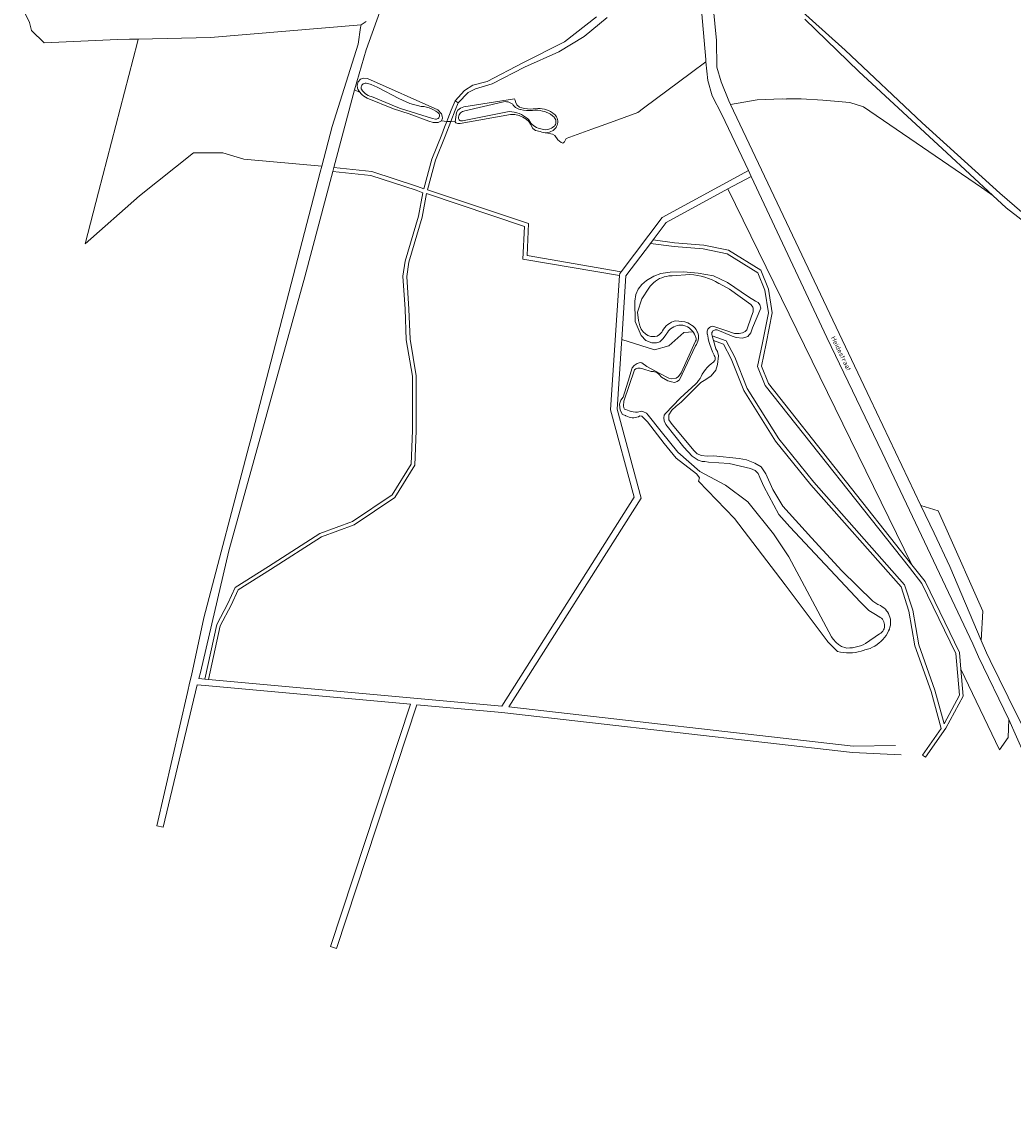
# Model space of a CAD drawing. Header units: metres. Extents: x 178952 to 185583, y 415201 to 419317.
# Tile 41 of 165: x 181106 to 181478, y 416920 to 417332. Entities that reach past the tile are written whole.
import ezdxf
from ezdxf.enums import TextEntityAlignment as Align

# ---------------------------------------------------------------- set-up
doc = ezdxf.new("R2010")
doc.units = ezdxf.units.M
for name, color, linetype, lineweight in [('B-XX-GR-BEPLANTING_CULTUUR_BOSPLANTSOEN-GV', 253, 'Continuous', 18), ('B-XX-GR-BOS_GEMENGD-GV', 253, 'Continuous', 13), ('B-XX-GR-HOUTOPSTAND_LOOF-GV', 253, 'Continuous', 13), ('B-XX-OG-TOPOGRAFIE-T18', 253, 'Continuous', 18), ('B-XX-OG-WATER-GV', 253, 'Continuous', 18), ('B-XX-OG-WATER_SLOOT-GV', 253, 'Continuous', 18), ('B-XX-VH-ONVERHARD-GV', 253, 'Continuous', 18), ('B-XX-VH-VERHARDING_FUNDERING_ZAND-GV', 251, 'Continuous', 18)]:
    doc.layers.add(name, color=color, linetype=linetype, lineweight=lineweight)
doc.styles.add('NLCS-ISO-M-T18', font='NLCS-ISO.ttf', dxfattribs={"height": 1.8})

msp = doc.modelspace()

# ---------------------------------------------------------------- linework, layer by layer
at = {"layer": 'B-XX-GR-BEPLANTING_CULTUUR_BOSPLANTSOEN-GV'}
for points in [[(181241.193, 417338.518), (181234.968, 417321.089), (181230.616, 417306.061), (181232.678, 417305.057), (181232.244, 417305.683), (181231.878, 417306.352), (181231.771, 417306.584), (181231.655, 417307.753), (181232.008, 417309.057), (181232.856, 417310.04), (181233.907, 417310.424), (181235.485, 417310.319), (181261.936, 417298.603), (181263.247, 417297.018), (181263.499, 417296.203), (181263.581, 417295.357), (181263.218, 417294.385), (181265.281, 417294.208), (181265.655, 417295.161), (181266.943, 417298.44), (181268.393, 417301.931), (181271.885, 417305.768), (181275.062, 417307.793), (181280.367, 417309.214), (181293.839, 417316.209), (181309.49, 417324.02), (181321.489, 417333.457)], [(181325.509, 417333.223), (181316.87, 417326.047), (181307.26, 417320.341), (181294.444, 417314.528), (181282.338, 417308.296), (181276.061, 417306.375), (181273.304, 417305.06), (181269.523, 417301.17), (181268.431, 417298.392), (181266.757, 417294.135), (181268.36, 417294.079), (181268.868, 417297.493), (181269.447, 417298.359), (181270.388, 417299.143), (181271.677, 417299.659), (181290.614, 417302.693), (181290.933, 417302.21), (181291.022, 417301.494), (181291.576, 417300.397), (181292.535, 417299.541), (181293.385, 417299.298), (181294.448, 417299.069), (181295.526, 417298.918), (181296.611, 417298.848), (181297.699, 417298.857), (181298.783, 417298.946), (181299.455, 417299.016), (181300.277, 417299.029), (181301.096, 417298.962), (181301.905, 417298.815), (181302.696, 417298.591), (181303.461, 417298.291), (181304.194, 417297.918), (181304.887, 417297.475), (181305.533, 417296.968), (181305.793, 417296.745), (181306.159, 417296.345), (181306.463, 417295.895), (181306.697, 417295.406), (181306.857, 417294.887), (181306.939, 417294.351), (181306.941, 417293.809), (181306.864, 417293.272), (181306.708, 417292.752), (181306.478, 417292.261), (181306.387, 417292.107), (181306.283, 417291.955), (181305.896, 417291.476), (181305.655, 417291.234), (181305.18, 417290.842), (181304.903, 417290.658), (181304.359, 417290.369), (181303.783, 417290.153), (181303.183, 417290.013), (181302.57, 417289.952), (181304.912, 417289.458), (181305.839, 417288.925), (181306.926, 417287.315), (181308.126, 417286.284), (181308.873, 417286.05), (181309.486, 417286.516), (181310.047, 417287.736), (181319.648, 417291.232), (181326.706, 417293.801), (181336.909, 417297.516), (181339.102, 417299.143), (181357.142, 417312.527), (181362.526, 417316.545), (181362.433, 417317.458), (181360.627, 417338.865)]]:
    msp.add_lwpolyline(points, dxfattribs=at)
msp.add_lwpolyline([(181428.724, 417169.835), (181407.857, 417213.067), (181379.502, 417273.565), (181370.783, 417268.827), (181439.863, 417127.688), (181444.827, 417121.415), (181457.694, 417094.762), (181458.228, 417088.538), (181472.68, 417058.262), (181476.01, 417062.832), (181476.29, 417069.651), (181464.84, 417093.142), (181462.767, 417098.072)], close=True, dxfattribs=at)
at = {"layer": 'B-XX-GR-BOS_GEMENGD-GV'}
for points in [[(181395.194, 417338.562), (181414.833, 417320.986), (181443.74, 417293.715), (181472.805, 417267.211), (181483.898, 417257.693)], [(181365.24, 417337.332), (181366.469, 417324.557), (181366.64, 417314.561), (181368.224, 417309.01), (181371.131, 417301.982), (181371.796, 417300.58), (181381.783, 417302.272), (181391.145, 417302.658), (181392.735, 417302.603), (181392.747, 417302.711), (181398.245, 417302.637), (181406.44, 417302.11), (181416.509, 417301.267), (181421.639, 417299.687), (181465.974, 417269.332), (181470.204, 417266.422), (181452.995, 417282.455), (181419.928, 417312.978), (181399.705, 417332.627)]]:
    msp.add_lwpolyline(points, dxfattribs=at)
msp.add_lwpolyline([(181231.92, 417323.136), (181232.862, 417329.493), (181233.071, 417330.439), (181176.543, 417325.685), (181149.447, 417325.133), (181149.149, 417323.986), (181134.541, 417267.634), (181129.5, 417248.189), (181149.898, 417266.231), (181170.227, 417282.443), (181181.232, 417282.443), (181189.027, 417279.996), (181218.307, 417277.447), (181222.166, 417292.292)], close=True, dxfattribs=at)
at = {"layer": 'B-XX-GR-HOUTOPSTAND_LOOF-GV'}
for points in [[(181105.762, 417337.231), (181108.66, 417331.283), (181109.415, 417328.368), (181114.101, 417323.687), (181141.677, 417324.975), (181146.196, 417325.067), (181149.447, 417325.133), (181176.543, 417325.685), (181233.071, 417330.439), (181235.015, 417331.701)], [(181488.389, 417251.659), (181475.267, 417261.705), (181470.204, 417266.422), (181465.974, 417269.332), (181421.639, 417299.687), (181416.509, 417301.267), (181406.44, 417302.11), (181398.245, 417302.637), (181392.747, 417302.711), (181392.735, 417302.603), (181391.145, 417302.658), (181381.783, 417302.272), (181371.796, 417300.58), (181424.193, 417190.053), (181443.246, 417149.97), (181449.716, 417148.02), (181452.56, 417141.596), (181466.433, 417110.262), (181465.879, 417099.274), (181467.8, 417094.731), (181469.235, 417091.808), (181479.36, 417071.191)]]:
    msp.add_lwpolyline(points, dxfattribs=at)
for points in [[(181368.437, 417296.802), (181364.926, 417303.849), (181363.238, 417309.544), (181362.526, 417316.545), (181357.142, 417312.527), (181339.102, 417299.143), (181336.909, 417297.516), (181326.706, 417293.801), (181319.648, 417291.232), (181310.047, 417287.736), (181309.486, 417286.516), (181308.873, 417286.05), (181308.126, 417286.284), (181306.926, 417287.315), (181305.839, 417288.925), (181304.912, 417289.458), (181302.57, 417289.952), (181302.121, 417289.958), (181301.51, 417290.035), (181300.914, 417290.191), (181300.343, 417290.422), (181298.586, 417290.826), (181297.497, 417291.535), (181296.732, 417293.178), (181296.056, 417294.105), (181295.05, 417295.099), (181293.822, 417295.838), (181292.471, 417296.407), (181290.792, 417296.735), (181289.161, 417296.77), (181270.218, 417293.452), (181269.395, 417293.454), (181268.694, 417293.627), (181268.36, 417294.079), (181266.757, 417294.135), (181264.628, 417288.715), (181260.992, 417279.625), (181258.01, 417268.551), (181295.928, 417255.839), (181295.38, 417243.794), (181330.673, 417237.765), (181346.04, 417258.112), (181378.469, 417275.735)], [(181265.281, 417294.208), (181263.218, 417294.385), (181262.068, 417293.838), (181260.191, 417293.841), (181258.487, 417294.315), (181251.068, 417297.085), (181245.193, 417298.941), (181235.417, 417302.889), (181234.741, 417303.24), (181234.105, 417303.661), (181233.517, 417304.145), (181232.983, 417304.689), (181232.678, 417305.057), (181230.616, 417306.061), (181222.869, 417276.899), (181237.085, 417275.362), (181254.292, 417269.811), (181256.646, 417268.868), (181259.661, 417280.068), (181263.327, 417289.231), (181264.431, 417292.042)], [(181370.783, 417268.827), (181347.642, 417256.251), (181342.693, 417249.699), (181350.758, 417248.599), (181361.731, 417247.685), (181371.02, 417245.827), (181383.189, 417238.338), (181386.042, 417231.205), (181387.443, 417222.334), (181385.136, 417210.799), (181383.354, 417202.333), (181385.975, 417195.779), (181439.863, 417127.688)], [(181384.751, 417195.07), (181381.896, 417202.206), (181383.765, 417211.08), (181386.021, 417222.363), (181384.684, 417230.832), (181382.061, 417237.389), (181370.5, 417244.503), (181361.535, 417246.296), (181350.605, 417247.207), (181341.726, 417248.418), (181332.51, 417236.216), (181330.902, 417212.302), (181343.178, 417208.422), (181348.589, 417209.968), (181354.177, 417214.997), (181357.737, 417215.175), (181357.287, 417215.73), (181356.779, 417216.232), (181356.217, 417216.673), (181355.609, 417217.049), (181354.963, 417217.355), (181354.288, 417217.587), (181353.801, 417217.704), (181353.107, 417217.741), (181352.413, 417217.698), (181351.729, 417217.575), (181351.064, 417217.375), (181350.426, 417217.1), (181349.824, 417216.753), (181349.266, 417216.339), (181348.758, 417215.864), (181348.489, 417215.561), (181348.076, 417215.002), (181347.731, 417214.4), (181347.606, 417214.134), (181346.408, 417212.589), (181345.176, 417211.443), (181343.929, 417211.091), (181342.255, 417211.08), (181340.018, 417211.956), (181338.159, 417213.76), (181336.015, 417219.018), (181335.786, 417226.738), (181336.236, 417229.184), (181337.151, 417231.25), (181338.456, 417232.936), (181340.271, 417234.488), (181342.957, 417236.058), (181345.633, 417237.058), (181349.085, 417237.605), (181354.167, 417237.761), (181359.648, 417237.283), (181365.32, 417236.176), (181370.572, 417233.663), (181378.533, 417228.377), (181381.155, 417226.758), (181382.123, 417226.268), (181382.802, 417225.344), (181383.191, 417224.14), (181380.007, 417216.659), (181379.36, 417214.788), (181378.238, 417213.397), (181376.314, 417212.837), (181373.827, 417213.08), (181372.422, 417213.563), (181366.768, 417215.919), (181366.413, 417215.981), (181366.054, 417215.964), (181365.708, 417215.867), (181365.391, 417215.697), (181365.168, 417215.51), (181364.943, 417215.23), (181364.786, 417214.906), (181364.704, 417214.556), (181364.706, 417214.153), (181364.845, 417213.668), (181370.184, 417211.838), (181373.376, 417205.744), (181378.057, 417193.904), (181389.862, 417174.962), (181403.067, 417158.73), (181437.102, 417120.268), (181440.202, 417110.685), (181442.408, 417097.726), (181448.467, 417080.652), (181451.907, 417068.063), (181457.662, 417078.75), (181456.321, 417094.386), (181443.634, 417120.668), (181438.895, 417126.655)]]:
    msp.add_lwpolyline(points, close=True, dxfattribs=at)
at = {"layer": 'B-XX-OG-WATER-GV', "flags": 128}
for points in [[(181248.595, 417302.13), (181247.255, 417302.813), (181239.571, 417306.832), (181239.095, 417307.073), (181237.97, 417307.58), (181236.814, 417308.014), (181235.632, 417308.371), (181234.967, 417308.533), (181234.599, 417308.536), (181234.24, 417308.46), (181233.905, 417308.308), (181233.611, 417308.087), (181233.372, 417307.809), (181233.198, 417307.485), (181233.099, 417307.131), (181233.078, 417306.764), (181233.136, 417306.401), (181233.227, 417306.247), (181233.615, 417305.682), (181234.066, 417305.166), (181234.575, 417304.707), (181235.133, 417304.309), (181235.734, 417303.979), (181236.369, 417303.722), (181237.03, 417303.54), (181246.237, 417299.644), (181247.922, 417299.066), (181259.834, 417295.275), (181261.032, 417295.032), (181261.363, 417295.046), (181261.681, 417295.138), (181261.967, 417295.304), (181262.206, 417295.533), (181262.383, 417295.813), (181262.488, 417296.127), (181262.515, 417296.456), (181262.462, 417296.783), (181262.332, 417297.088), (181262.134, 417297.353), (181261.878, 417297.562), (181261.116, 417298.102), (181260.311, 417298.575), (181259.468, 417298.978), (181258.593, 417299.306), (181257.694, 417299.559), (181256.777, 417299.734), (181256.61, 417299.757), (181255.68, 417299.839), (181254.257, 417300.137), (181252.804, 417300.521), (181251.373, 417300.983), (181249.969, 417301.52)], [(181305.575, 417295.775), (181304.89, 417296.347), (181304.157, 417296.856), (181303.381, 417297.297), (181302.569, 417297.667), (181302.062, 417297.855), (181301.205, 417298.105), (181300.33, 417298.277), (181299.442, 417298.37), (181298.55, 417298.383), (181297.413, 417298.275), (181296.293, 417298.248), (181295.175, 417298.3), (181294.062, 417298.433), (181292.962, 417298.644), (181292.857, 417298.669), (181292.282, 417298.821), (181292.085, 417298.893), (181291.547, 417299.147), (181291.048, 417299.471), (181290.596, 417299.858), (181290.201, 417300.303), (181289.98, 417300.614), (181289.53, 417300.957), (181289.323, 417301.085), (181288.813, 417301.33), (181288.274, 417301.502), (181287.716, 417301.595), (181287.15, 417301.61), (181286.588, 417301.544), (181286.054, 417301.404), (181272.049, 417298.176), (181271.601, 417298.094), (181271.174, 417297.935), (181270.781, 417297.704), (181270.435, 417297.408), (181270.146, 417297.056), (181269.923, 417296.66), (181269.773, 417296.23), (181269.7, 417295.78), (181269.705, 417295.338), (181269.791, 417295.048), (181269.95, 417294.79), (181270.17, 417294.583), (181270.437, 417294.441), (181270.732, 417294.373), (181271.034, 417294.385), (181271.207, 417294.429), (181288.714, 417297.893), (181289.651, 417297.827), (181290.579, 417297.681), (181291.49, 417297.457), (181292.38, 417297.156), (181293.24, 417296.781), (181294.066, 417296.333), (181294.851, 417295.818), (181295.588, 417295.237), (181296.109, 417294.76), (181296.423, 417294.158), (181296.807, 417293.597), (181297.253, 417293.085), (181297.757, 417292.629), (181298.311, 417292.235), (181298.907, 417291.908), (181299.537, 417291.654), (181300.193, 417291.476), (181300.514, 417291.419), (181301.098, 417291.228), (181301.703, 417291.114), (181302.317, 417291.08), (181302.93, 417291.126), (181303.532, 417291.251), (181303.99, 417291.403), (181304.547, 417291.663), (181304.989, 417291.939), (181305.468, 417292.324), (181305.624, 417292.473), (181305.798, 417292.658), (181306.016, 417293.05), (181306.161, 417293.474), (181306.229, 417293.918), (181306.217, 417294.367), (181306.126, 417294.806), (181305.958, 417295.222), (181305.719, 417295.602)], [(181394.017, 417141.969), (181389.899, 417146.648), (181384.22, 417157.108), (181382.726, 417160.513), (181382.114, 417162.03), (181381.042, 417163.156), (181379.246, 417163.865), (181371.195, 417165.731), (181363.512, 417166.227), (181362.103, 417166.451), (181361.09, 417166.463), (181359.563, 417166.993), (181357.323, 417168.542), (181354.287, 417171.918), (181347.474, 417180.452), (181346.855, 417181.838), (181346.718, 417182.913), (181346.891, 417183.914), (181347.357, 417184.59), (181352.845, 417190.326), (181358.753, 417195.733), (181359.189, 417196.191), (181359.777, 417196.906), (181360.302, 417197.669), (181360.758, 417198.474), (181361.144, 417199.316), (181361.712, 417200.223), (181362.322, 417201.043), (181362.994, 417201.813), (181363.724, 417202.527), (181364.508, 417203.183), (181365.127, 417203.632), (181365.398, 417203.837), (181365.655, 417204.125), (181365.848, 417204.46), (181365.967, 417204.827), (181366.009, 417205.211), (181365.97, 417205.595), (181365.854, 417205.963), (181365.664, 417206.299), (181365.606, 417206.411), (181364.987, 417207.704), (181364.441, 417209.03), (181363.969, 417210.384), (181363.726, 417211.196), (181363.377, 417212.586), (181363.316, 417212.87), (181363.06, 417214.28), (181363.046, 417214.373), (181362.991, 417214.584), (181362.942, 417215.002), (181362.974, 417215.421), (181363.084, 417215.827), (181363.269, 417216.205), (181363.313, 417216.273), (181363.578, 417216.599), (181363.9, 417216.87), (181364.267, 417217.075), (181364.666, 417217.207), (181365.084, 417217.261), (181365.503, 417217.235), (181366.267, 417216.965), (181370.03, 417215.634), (181373.309, 417214.598), (181375.013, 417214.567), (181376.301, 417214.882), (181377.302, 417215.356), (181377.865, 417215.938), (181379.618, 417221.107), (181380.245, 417222.703), (181380.303, 417223.174), (181380.315, 417223.591), (181380.284, 417224.019), (181380.118, 417224.465), (181379.856, 417224.89), (181379.332, 417225.509), (181371.326, 417231.194), (181367.493, 417233.316), (181367.385, 417233.379), (181366.124, 417234.062), (181364.827, 417234.673), (181363.498, 417235.212), (181362.141, 417235.675), (181360.76, 417236.062), (181359.36, 417236.372), (181357.945, 417236.603), (181356.519, 417236.755), (181349.824, 417236.224), (181349.556, 417236.222), (181348.646, 417236.167), (181347.743, 417236.031), (181346.857, 417235.817), (181345.992, 417235.527), (181345.156, 417235.161), (181344.356, 417234.724), (181343.596, 417234.219), (181342.884, 417233.649), (181342.225, 417233.018), (181341.623, 417232.333), (181341.084, 417231.597), (181338.433, 417227.575), (181336.884, 417222.566), (181337.236, 417219.399), (181337.735, 417217.495), (181338.245, 417216.163), (181338.934, 417215.214), (181339.798, 417214.467), (181340.762, 417213.807), (181341.824, 417213.464), (181343.324, 417213.388), (181344.262, 417213.595), (181345.154, 417214.16), (181345.927, 417215.033), (181346.191, 417215.556), (181346.606, 417216.224), (181347.086, 417216.847), (181347.628, 417217.419), (181348.225, 417217.931), (181348.87, 417218.381), (181349.558, 417218.762), (181350.281, 417219.072), (181351.032, 417219.307), (181352.346, 417219.176), (181354.6, 417218.951), (181354.948, 417218.845), (181355.7, 417218.555), (181356.419, 417218.192), (181357.098, 417217.76), (181357.731, 417217.262), (181358.312, 417216.704), (181358.834, 417216.091), (181359, 417215.827), (181359.291, 417215.252), (181359.384, 417215.02), (181359.571, 417214.404), (181359.681, 417213.77), (181359.709, 417213.361), (181359.689, 417212.718), (181359.588, 417212.082), (181359.471, 417211.643), (181359.239, 417211.043), (181358.934, 417210.476), (181358.562, 417209.951), (181352.554, 417197.228), (181352.267, 417196.896), (181351.706, 417196.497), (181350.765, 417196.224), (181349.643, 417196.366), (181348.194, 417196.859), (181345.871, 417198.198), (181344.973, 417199.23), (181344.074, 417199.964), (181342.884, 417200.341), (181341.999, 417200.358), (181338.814, 417201.31), (181337.85, 417201.557), (181336.934, 417201.551), (181336.21, 417201.288), (181335.773, 417200.867), (181331.658, 417189.106), (181331.56, 417187.396), (181331.756, 417186.677), (181331.957, 417186.204), (181332.489, 417185.975), (181333.046, 417185.819), (181333.764, 417185.515), (181334.51, 417185.287), (181335.275, 417185.136), (181336.051, 417185.064), (181336.831, 417185.072), (181337.284, 417185.114), (181338.333, 417185.373), (181339.097, 417185.146), (181340.276, 417184.611), (181340.881, 417183.943), (181345.738, 417177.791), (181351.985, 417170.003), (181360.199, 417162.699), (181369.824, 417157.581), (181378.3, 417151.358), (181387.839, 417139.339), (181393.703, 417130.679), (181400.549, 417117.799), (181409.631, 417100.747), (181410.339, 417099.807), (181411.404, 417098.55), (181412.339, 417097.75), (181413.45, 417097.114), (181415.043, 417096.503), (181415.447, 417096.485), (181416.488, 417096.494), (181417.526, 417096.583), (181418.554, 417096.752), (181419.566, 417096.999), (181420.555, 417097.322), (181421.517, 417097.721), (181422.446, 417098.192), (181427.685, 417101.774), (181428.139, 417102.057), (181428.547, 417102.404), (181428.897, 417102.807), (181429.184, 417103.259), (181429.401, 417103.748), (181429.542, 417104.264), (181429.605, 417104.795), (181429.588, 417105.33), (181429.492, 417105.856), (181429.318, 417106.363), (181429.071, 417106.837), (181428.756, 417107.27), (181428.381, 417107.651), (181427.952, 417107.972), (181427.815, 417108.055), (181425.541, 417109.427), (181423.67, 417110.627), (181420.522, 417113.649)]]:
    msp.add_lwpolyline(points, close=True, dxfattribs=at)
at = {"layer": 'B-XX-OG-WATER_SLOOT-GV'}
for points in [[(181263.581, 417295.357), (181263.499, 417296.203), (181263.247, 417297.018), (181261.936, 417298.603), (181235.485, 417310.319), (181233.907, 417310.424), (181232.856, 417310.04), (181232.008, 417309.057), (181231.655, 417307.753), (181231.771, 417306.584), (181231.878, 417306.352), (181232.244, 417305.683), (181232.678, 417305.057), (181232.983, 417304.689), (181233.517, 417304.145), (181234.105, 417303.661), (181234.741, 417303.24), (181235.417, 417302.889), (181245.193, 417298.941), (181251.068, 417297.085), (181258.487, 417294.315), (181260.191, 417293.841), (181262.068, 417293.838), (181263.218, 417294.385)], [(181261.681, 417295.138), (181261.363, 417295.046), (181261.032, 417295.032), (181259.834, 417295.275), (181247.922, 417299.066), (181246.237, 417299.644), (181237.03, 417303.54), (181236.369, 417303.722), (181235.734, 417303.979), (181235.133, 417304.309), (181234.575, 417304.707), (181234.066, 417305.166), (181233.615, 417305.682), (181233.227, 417306.247), (181233.136, 417306.401), (181233.078, 417306.764), (181233.099, 417307.131), (181233.198, 417307.485), (181233.372, 417307.809), (181233.611, 417308.087), (181233.905, 417308.308), (181234.24, 417308.46), (181234.599, 417308.536), (181234.967, 417308.533), (181235.632, 417308.371), (181236.814, 417308.014), (181237.97, 417307.58), (181239.095, 417307.073), (181239.571, 417306.832), (181247.255, 417302.813), (181248.595, 417302.13), (181249.969, 417301.52), (181251.373, 417300.983), (181252.804, 417300.521), (181254.257, 417300.137), (181255.68, 417299.839), (181256.61, 417299.757), (181256.777, 417299.734), (181257.694, 417299.559), (181258.593, 417299.306), (181259.468, 417298.978), (181260.311, 417298.575), (181261.116, 417298.102), (181261.878, 417297.562), (181262.134, 417297.353), (181262.332, 417297.088), (181262.462, 417296.783), (181262.515, 417296.456), (181262.488, 417296.127), (181262.383, 417295.813), (181262.206, 417295.533), (181261.967, 417295.304)], [(181289.161, 417296.77), (181290.792, 417296.735), (181292.471, 417296.407), (181293.822, 417295.838), (181295.05, 417295.099), (181296.056, 417294.105), (181296.732, 417293.178), (181297.497, 417291.535), (181298.586, 417290.826), (181300.343, 417290.422), (181300.914, 417290.191), (181301.51, 417290.035), (181302.121, 417289.958), (181302.57, 417289.952), (181303.183, 417290.013), (181303.783, 417290.153), (181304.359, 417290.369), (181304.903, 417290.658), (181305.18, 417290.842), (181305.655, 417291.234), (181305.896, 417291.476), (181306.283, 417291.955), (181306.387, 417292.107), (181306.478, 417292.261), (181306.708, 417292.752), (181306.864, 417293.272), (181306.941, 417293.809), (181306.939, 417294.351), (181306.857, 417294.887), (181306.697, 417295.406), (181306.463, 417295.895), (181306.159, 417296.345), (181305.793, 417296.745), (181305.533, 417296.968), (181304.887, 417297.475), (181304.194, 417297.918), (181303.461, 417298.291), (181302.696, 417298.591), (181301.905, 417298.815), (181301.096, 417298.962), (181300.277, 417299.029), (181299.455, 417299.016), (181298.783, 417298.946), (181297.699, 417298.857), (181296.611, 417298.848), (181295.526, 417298.918), (181294.448, 417299.069), (181293.385, 417299.298), (181292.535, 417299.541), (181291.576, 417300.397), (181291.022, 417301.494), (181290.933, 417302.21), (181290.614, 417302.693), (181271.677, 417299.659), (181270.388, 417299.143), (181269.447, 417298.359), (181268.868, 417297.493), (181268.36, 417294.079), (181268.694, 417293.627), (181269.395, 417293.454), (181270.218, 417293.452)], [(181271.207, 417294.429), (181271.034, 417294.385), (181270.732, 417294.373), (181270.437, 417294.441), (181270.17, 417294.583), (181269.95, 417294.79), (181269.791, 417295.048), (181269.705, 417295.338), (181269.7, 417295.78), (181269.773, 417296.23), (181269.923, 417296.66), (181270.146, 417297.056), (181270.435, 417297.408), (181270.781, 417297.704), (181271.174, 417297.935), (181271.601, 417298.094), (181272.049, 417298.176), (181286.054, 417301.404), (181286.588, 417301.544), (181287.15, 417301.61), (181287.716, 417301.595), (181288.274, 417301.502), (181288.813, 417301.33), (181289.323, 417301.085), (181289.53, 417300.957), (181289.98, 417300.614), (181290.201, 417300.303), (181290.596, 417299.858), (181291.048, 417299.471), (181291.547, 417299.147), (181292.085, 417298.893), (181292.282, 417298.821), (181292.857, 417298.669), (181292.962, 417298.644), (181294.062, 417298.433), (181295.175, 417298.3), (181296.293, 417298.248), (181297.413, 417298.275), (181298.55, 417298.383), (181299.442, 417298.37), (181300.33, 417298.277), (181301.205, 417298.105), (181302.062, 417297.855), (181302.569, 417297.667), (181303.381, 417297.297), (181304.157, 417296.856), (181304.89, 417296.347), (181305.575, 417295.775), (181305.719, 417295.602), (181305.958, 417295.222), (181306.126, 417294.806), (181306.217, 417294.367), (181306.229, 417293.918), (181306.161, 417293.474), (181306.016, 417293.05), (181305.798, 417292.658), (181305.624, 417292.473), (181305.468, 417292.324), (181304.989, 417291.939), (181304.547, 417291.663), (181303.99, 417291.403), (181303.532, 417291.251), (181302.93, 417291.126), (181302.317, 417291.08), (181301.703, 417291.114), (181301.098, 417291.228), (181300.514, 417291.419), (181300.193, 417291.476), (181299.537, 417291.654), (181298.907, 417291.908), (181298.311, 417292.235), (181297.757, 417292.629), (181297.253, 417293.085), (181296.807, 417293.597), (181296.423, 417294.158), (181296.109, 417294.76), (181295.588, 417295.237), (181294.851, 417295.818), (181294.066, 417296.333), (181293.24, 417296.781), (181292.38, 417297.156), (181291.49, 417297.457), (181290.579, 417297.681), (181289.651, 417297.827), (181288.714, 417297.893)], [(181383.212, 417164.482), (181380.94, 417165.835), (181377.819, 417167.178), (181375.054, 417167.64), (181365.356, 417168.595), (181363.004, 417168.453), (181360.872, 417168.799), (181359.254, 417169.451), (181358.065, 417170.508), (181349.825, 417180.434), (181348.591, 417182.145), (181348.644, 417184.094), (181349.686, 417185.791), (181351.294, 417187.272), (181353.232, 417188.841), (181360.605, 417196.146), (181362.524, 417197.245), (181364.464, 417198.661), (181366.189, 417200.774), (181366.903, 417202.976), (181367.284, 417206.222), (181366.822, 417207.865), (181366.251, 417208.775), (181365.35, 417211.91), (181364.845, 417213.668), (181364.706, 417214.153), (181364.704, 417214.556), (181364.786, 417214.906), (181364.943, 417215.23), (181365.168, 417215.51), (181365.391, 417215.697), (181365.708, 417215.867), (181366.054, 417215.964), (181366.413, 417215.981), (181366.768, 417215.919), (181372.422, 417213.563), (181373.827, 417213.08), (181376.314, 417212.837), (181378.238, 417213.397), (181379.36, 417214.788), (181380.007, 417216.659), (181383.191, 417224.14), (181382.802, 417225.344), (181382.123, 417226.268), (181381.155, 417226.758), (181378.533, 417228.377), (181370.572, 417233.663), (181365.32, 417236.176), (181359.648, 417237.283), (181354.167, 417237.761), (181349.085, 417237.605), (181345.633, 417237.058), (181342.957, 417236.058), (181340.271, 417234.488), (181338.456, 417232.936), (181337.151, 417231.25), (181336.236, 417229.184), (181335.786, 417226.738), (181336.015, 417219.018), (181338.159, 417213.76), (181340.018, 417211.956), (181342.255, 417211.08), (181343.929, 417211.091), (181345.176, 417211.443), (181346.408, 417212.589), (181347.606, 417214.134), (181347.731, 417214.4), (181348.076, 417215.002), (181348.489, 417215.561), (181348.758, 417215.864), (181349.266, 417216.339), (181349.824, 417216.753), (181350.426, 417217.1), (181351.064, 417217.375), (181351.729, 417217.575), (181352.413, 417217.698), (181353.107, 417217.741), (181353.801, 417217.704), (181354.288, 417217.587), (181354.963, 417217.355), (181355.609, 417217.049), (181356.217, 417216.673), (181356.779, 417216.232), (181357.287, 417215.73), (181357.737, 417215.175), (181357.872, 417214.981), (181358.234, 417214.365), (181358.525, 417213.712), (181358.632, 417213.41), (181358.814, 417212.719), (181358.918, 417212.012), (181358.597, 417211.67), (181353.237, 417199.86), (181352.278, 417198.371), (181351.326, 417197.837), (181349.786, 417197.512), (181348.649, 417197.815), (181345.263, 417199.556), (181340.403, 417202.204), (181338.517, 417203.561), (181337.883, 417203.678), (181336.691, 417203.318), (181335.648, 417202.598), (181334.823, 417201.619), (181334.288, 417200.096), (181333.856, 417198.351), (181331.431, 417190.616), (181330.607, 417189.56), (181330.119, 417187.976), (181330.361, 417185.846), (181331.194, 417184.1), (181332.316, 417183.766), (181332.495, 417183.653), (181333.067, 417183.356), (181333.672, 417183.131), (181334.233, 417182.995), (181334.873, 417182.917), (181335.519, 417182.919), (181336.158, 417183.001), (181336.562, 417183.095), (181337.172, 417183.304), (181337.732, 417183.703), (181338.428, 417183.479), (181339.454, 417182.521), (181340.567, 417181.386), (181346.832, 417173.224), (181351.408, 417167.724), (181358.942, 417161.879), (181359.451, 417161.209), (181360.073, 417160.39), (181359.768, 417159.1), (181373.235, 417145.083), (181392.326, 417120.263), (181408.002, 417099.237), (181408.279, 417098.866), (181411.906, 417095.225), (181413.002, 417094.956), (181414.115, 417094.764), (181415.239, 417094.652), (181416.368, 417094.62), (181417.496, 417094.667), (181418.617, 417094.794), (181419.728, 417095.001), (181420.82, 417095.285), (181421.89, 417095.645), (181422.206, 417095.769), (181423.184, 417096.023), (181424.139, 417096.354), (181425.064, 417096.76), (181425.955, 417097.237), (181426.804, 417097.784), (181427.608, 417098.396), (181428.195, 417098.911), (181428.905, 417099.629), (181429.557, 417100.401), (181430.145, 417101.223), (181430.666, 417102.088), (181431.075, 417102.898), (181431.382, 417103.587), (181431.613, 417104.304), (181431.768, 417105.042), (181431.843, 417105.792), (181431.838, 417106.546), (181431.754, 417107.295), (181431.591, 417108.031), (181431.351, 417108.745), (181431.036, 417109.43), (181430.651, 417110.078), (181430.372, 417110.466), (181429.881, 417111.038), (181429.332, 417111.554), (181428.731, 417112.01), (181428.085, 417112.399), (181427.402, 417112.717), (181427.005, 417112.864), (181425.158, 417114.106), (181413.527, 417125.488), (181402.188, 417137.82), (181391.416, 417149.705), (181387.652, 417156), (181385.017, 417161.861)], [(181358.753, 417195.733), (181352.845, 417190.326), (181347.357, 417184.59), (181346.891, 417183.914), (181346.718, 417182.913), (181346.855, 417181.838), (181347.474, 417180.452), (181354.287, 417171.918), (181357.323, 417168.542), (181359.563, 417166.993), (181361.09, 417166.463), (181362.103, 417166.451), (181363.512, 417166.227), (181371.195, 417165.731), (181379.246, 417163.865), (181381.042, 417163.156), (181382.114, 417162.03), (181382.726, 417160.513), (181384.22, 417157.108), (181389.899, 417146.648), (181394.017, 417141.969), (181420.522, 417113.649), (181423.67, 417110.627), (181425.541, 417109.427), (181427.815, 417108.055), (181427.952, 417107.972), (181428.381, 417107.651), (181428.756, 417107.27), (181429.071, 417106.837), (181429.318, 417106.363), (181429.492, 417105.856), (181429.588, 417105.33), (181429.605, 417104.795), (181429.542, 417104.264), (181429.401, 417103.748), (181429.184, 417103.259), (181428.897, 417102.807), (181428.547, 417102.404), (181428.139, 417102.057), (181427.685, 417101.774), (181422.446, 417098.192), (181421.517, 417097.721), (181420.555, 417097.322), (181419.566, 417096.999), (181418.554, 417096.752), (181417.526, 417096.583), (181416.488, 417096.494), (181415.447, 417096.485), (181415.043, 417096.503), (181413.45, 417097.114), (181412.339, 417097.75), (181411.404, 417098.55), (181410.339, 417099.807), (181409.631, 417100.747), (181400.549, 417117.799), (181393.703, 417130.679), (181387.839, 417139.339), (181378.3, 417151.358), (181369.824, 417157.581), (181360.199, 417162.699), (181351.985, 417170.003), (181345.738, 417177.791), (181340.881, 417183.943), (181340.276, 417184.611), (181339.097, 417185.146), (181338.333, 417185.373), (181337.284, 417185.114), (181336.831, 417185.072), (181336.051, 417185.064), (181335.275, 417185.136), (181334.51, 417185.287), (181333.764, 417185.515), (181333.046, 417185.819), (181332.489, 417185.975), (181331.957, 417186.204), (181331.756, 417186.677), (181331.56, 417187.396), (181331.658, 417189.106), (181335.773, 417200.867), (181336.21, 417201.288), (181336.934, 417201.551), (181337.85, 417201.557), (181338.814, 417201.31), (181341.999, 417200.358), (181342.884, 417200.341), (181344.074, 417199.964), (181344.973, 417199.23), (181345.871, 417198.198), (181348.194, 417196.859), (181349.643, 417196.366), (181350.765, 417196.224), (181351.706, 417196.497), (181352.267, 417196.896), (181352.554, 417197.228), (181358.562, 417209.951), (181358.934, 417210.476), (181359.239, 417211.043), (181359.471, 417211.643), (181359.588, 417212.082), (181359.689, 417212.718), (181359.709, 417213.361), (181359.681, 417213.77), (181359.571, 417214.404), (181359.384, 417215.02), (181359.291, 417215.252), (181359, 417215.827), (181358.834, 417216.091), (181358.312, 417216.704), (181357.731, 417217.262), (181357.098, 417217.76), (181356.419, 417218.192), (181355.7, 417218.555), (181354.948, 417218.845), (181354.6, 417218.951), (181352.346, 417219.176), (181351.032, 417219.307), (181350.281, 417219.072), (181349.558, 417218.762), (181348.87, 417218.381), (181348.225, 417217.931), (181347.628, 417217.419), (181347.086, 417216.847), (181346.606, 417216.224), (181346.191, 417215.556), (181345.927, 417215.033), (181345.154, 417214.16), (181344.262, 417213.595), (181343.324, 417213.388), (181341.824, 417213.464), (181340.762, 417213.807), (181339.798, 417214.467), (181338.934, 417215.214), (181338.245, 417216.163), (181337.735, 417217.495), (181337.236, 417219.399), (181336.884, 417222.566), (181338.433, 417227.575), (181341.084, 417231.597), (181341.623, 417232.333), (181342.225, 417233.018), (181342.884, 417233.649), (181343.596, 417234.219), (181344.356, 417234.724), (181345.156, 417235.161), (181345.992, 417235.527), (181346.857, 417235.817), (181347.743, 417236.031), (181348.646, 417236.167), (181349.556, 417236.222), (181349.824, 417236.224), (181356.519, 417236.755), (181357.945, 417236.603), (181359.36, 417236.372), (181360.76, 417236.062), (181362.141, 417235.675), (181363.498, 417235.212), (181364.827, 417234.673), (181366.124, 417234.062), (181367.385, 417233.379), (181367.493, 417233.316), (181371.326, 417231.194), (181379.332, 417225.509), (181379.856, 417224.89), (181380.118, 417224.465), (181380.284, 417224.019), (181380.315, 417223.591), (181380.303, 417223.174), (181380.245, 417222.703), (181379.618, 417221.107), (181377.865, 417215.938), (181377.302, 417215.356), (181376.301, 417214.882), (181375.013, 417214.567), (181373.309, 417214.598), (181370.03, 417215.634), (181366.267, 417216.965), (181365.503, 417217.235), (181365.084, 417217.261), (181364.666, 417217.207), (181364.267, 417217.075), (181363.9, 417216.87), (181363.578, 417216.599), (181363.313, 417216.273), (181363.269, 417216.205), (181363.084, 417215.827), (181362.974, 417215.421), (181362.942, 417215.002), (181362.991, 417214.584), (181363.046, 417214.373), (181363.06, 417214.28), (181363.316, 417212.87), (181363.377, 417212.586), (181363.726, 417211.196), (181363.969, 417210.384), (181364.441, 417209.03), (181364.987, 417207.704), (181365.606, 417206.411), (181365.664, 417206.299), (181365.854, 417205.963), (181365.97, 417205.595), (181366.009, 417205.211), (181365.967, 417204.827), (181365.848, 417204.46), (181365.655, 417204.125), (181365.398, 417203.837), (181365.127, 417203.632), (181364.508, 417203.183), (181363.724, 417202.527), (181362.994, 417201.813), (181362.322, 417201.043), (181361.712, 417200.223), (181361.144, 417199.316), (181360.758, 417198.474), (181360.302, 417197.669), (181359.777, 417196.906), (181359.189, 417196.191)]]:
    msp.add_lwpolyline(points, close=True, dxfattribs=at)
at = {"layer": 'B-XX-VH-ONVERHARD-GV'}
for points in [[(181488.25, 417054.05), (181479.36, 417071.191), (181469.235, 417091.808), (181467.8, 417094.731), (181465.879, 417099.274), (181454.099, 417127.139), (181448.148, 417139.659), (181443.246, 417149.97), (181424.193, 417190.053), (181371.796, 417300.58), (181371.131, 417301.982), (181368.224, 417309.01), (181366.64, 417314.561), (181366.469, 417324.557), (181365.24, 417337.332), (181364.97, 417348.921), (181367.03, 417358.162), (181367.88, 417360.19), (181375.908, 417372.741)], [(181360.627, 417338.865), (181362.433, 417317.458), (181362.526, 417316.545), (181363.238, 417309.544), (181364.926, 417303.849), (181368.437, 417296.802), (181378.469, 417275.735), (181379.502, 417273.565), (181407.857, 417213.067), (181428.724, 417169.835), (181462.767, 417098.072), (181464.84, 417093.142), (181476.29, 417069.651), (181484.84, 417050.122), (181489.37, 417043.731), (181522.99, 416976.831), (181526.084, 416970.603), (181535.146, 416952.364), (181551.823, 416918.798)]]:
    msp.add_lwpolyline(points, dxfattribs=at)
at = {"layer": 'B-XX-VH-VERHARDING_FUNDERING_ZAND-GV'}
for points in [[(181230.616, 417306.061), (181234.968, 417321.089), (181241.193, 417338.518)], [(181483.898, 417257.693), (181472.805, 417267.211), (181443.74, 417293.715), (181414.833, 417320.986), (181395.194, 417338.562)], [(181321.489, 417333.457), (181309.49, 417324.02), (181293.839, 417316.209), (181280.367, 417309.214), (181275.062, 417307.793), (181271.885, 417305.768), (181268.393, 417301.931), (181269.523, 417301.17), (181273.304, 417305.06), (181276.061, 417306.375), (181282.338, 417308.296), (181294.444, 417314.528), (181307.26, 417320.341), (181316.87, 417326.047), (181325.509, 417333.223)], [(181235.015, 417331.701), (181233.071, 417330.439), (181232.862, 417329.493), (181231.92, 417323.136), (181222.166, 417292.292), (181218.307, 417277.447), (181217.695, 417275.091), (181191.656, 417174.908), (181190.941, 417172.184), (181174.042, 417107.809), (181169.379, 417086.108), (181168.835, 417083.74), (181167.931, 417079.801), (181156.444, 417029.77), (181158.783, 417029.233), (181171.548, 417082.648), (181173.101, 417082.507), (181174.509, 417082.38), (181251.568, 417075.402), (181221.629, 416984.484), (181223.909, 416983.733), (181254.022, 417075.18), (181285.95, 417072.288), (181417.525, 417057.303), (181435.794, 417056.387)], [(181399.705, 417332.627), (181419.928, 417312.978), (181452.995, 417282.455), (181470.204, 417266.422), (181475.267, 417261.705), (181488.389, 417251.659)], [(181433.632, 417059.893), (181417.796, 417059.687), (181288.537, 417074.409), (181338.243, 417152.786), (181329.148, 417186.203), (181330.799, 417210.762), (181330.902, 417212.302), (181332.51, 417236.216), (181341.726, 417248.418), (181342.693, 417249.699), (181347.642, 417256.251), (181370.783, 417268.827), (181379.502, 417273.565), (181378.469, 417275.735), (181346.04, 417258.112), (181330.673, 417237.765), (181330.164, 417237.091), (181330.113, 417236.339), (181326.726, 417185.962), (181335.649, 417153.177), (181285.882, 417074.704), (181175.86, 417084.668), (181174.455, 417084.795), (181172.112, 417085.007), (181172.846, 417087.266), (181183.432, 417132.926), (181211.953, 417235.809), (181222.479, 417275.432), (181222.869, 417276.899), (181230.616, 417306.061)]]:
    msp.add_lwpolyline(points, dxfattribs=at)
for points in [[(181268.431, 417298.392), (181269.523, 417301.17), (181268.393, 417301.931), (181266.943, 417298.44), (181265.655, 417295.161), (181265.281, 417294.208), (181266.757, 417294.135)], [(181258.01, 417268.551), (181260.992, 417279.625), (181264.628, 417288.715), (181266.757, 417294.135), (181265.281, 417294.208), (181264.431, 417292.042), (181263.327, 417289.231), (181259.661, 417280.068), (181256.646, 417268.868), (181254.292, 417269.811), (181237.085, 417275.362), (181222.869, 417276.899), (181222.479, 417275.432), (181236.771, 417273.887), (181253.782, 417268.4), (181256.307, 417267.388), (181254.626, 417258.564), (181249.602, 417241.665), (181248.785, 417236.066), (181249.588, 417223.681), (181250.046, 417212.237), (181252.325, 417198.561), (181252.325, 417178.096), (181251.876, 417165.516), (181244.752, 417153.939), (181229.888, 417144.03), (181217.573, 417139.468), (181198.345, 417127.108), (181185.851, 417119.241), (181183.034, 417113.138), (181178.891, 417105.312), (181174.455, 417084.795), (181175.86, 417084.668), (181180.219, 417104.827), (181184.29, 417112.517), (181186.949, 417118.278), (181199.097, 417125.927), (181218.202, 417138.209), (181230.528, 417142.774), (181245.783, 417152.944), (181253.262, 417165.096), (181253.725, 417178.071), (181253.725, 417198.677), (181251.441, 417212.381), (181250.986, 417223.754), (181250.192, 417236.01), (181250.973, 417241.363), (181255.988, 417258.233), (181257.673, 417267.082), (181294.378, 417254.777), (181293.822, 417242.539), (181330.113, 417236.339), (181330.164, 417237.091), (181330.673, 417237.765), (181295.38, 417243.794), (181295.928, 417255.839)], [(181389.862, 417174.962), (181378.057, 417193.904), (181373.376, 417205.744), (181370.184, 417211.838), (181364.845, 417213.668), (181365.35, 417211.91), (181369.132, 417210.613), (181372.011, 417205.118), (181376.712, 417193.226), (181388.639, 417174.088), (181401.923, 417157.759), (181435.771, 417119.508), (181438.742, 417110.327), (181440.951, 417097.347), (181447.034, 417080.203), (181450.832, 417066.306), (181443.764, 417056.21), (181444.944, 417055.453), (181452.585, 417066.369), (181459.092, 417078.454), (181458.228, 417088.538), (181457.694, 417094.762), (181444.827, 417121.415), (181439.863, 417127.688), (181385.975, 417195.779), (181383.354, 417202.333), (181385.136, 417210.799), (181387.443, 417222.334), (181386.042, 417231.205), (181383.189, 417238.338), (181371.02, 417245.827), (181361.731, 417247.685), (181350.758, 417248.599), (181342.693, 417249.699), (181341.726, 417248.418), (181350.605, 417247.207), (181361.535, 417246.296), (181370.5, 417244.503), (181382.061, 417237.389), (181384.684, 417230.832), (181386.021, 417222.363), (181383.765, 417211.08), (181381.896, 417202.206), (181384.751, 417195.07), (181438.895, 417126.655), (181443.634, 417120.668), (181456.321, 417094.386), (181457.662, 417078.75), (181451.907, 417068.063), (181448.467, 417080.652), (181442.408, 417097.726), (181440.202, 417110.685), (181437.102, 417120.268), (181403.067, 417158.73)]]:
    msp.add_lwpolyline(points, close=True, dxfattribs=at)

# ---------------------------------------------------------------- texts
at = {"layer": 'B-XX-OG-TOPOGRAFIE-T18', "style": 'NLCS-ISO-M-T18'}
msp.add_text('Heidestraat', height=1.8, rotation=296, dxfattribs=at).set_placement((181413.302, 417207.037), align=Align.MIDDLE_CENTER)

doc.saveas('drawing.dxf')
